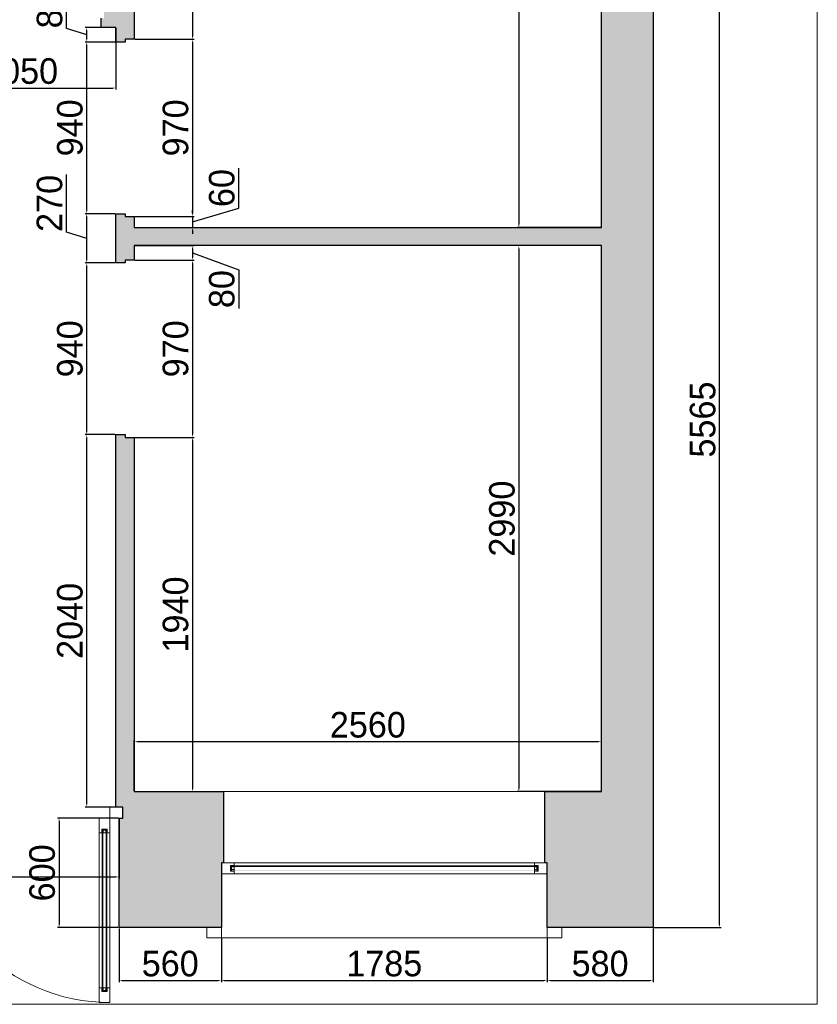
# Model space of a CAD drawing. Header units: feet. Extents: x 1858128 to 1982678, y 4638096 to 4671392.
# Tile 4 of 17: x 1868323 to 1872693, y 4644114 to 4649506. Entities that reach past the tile are written whole.
import ezdxf

# ---------------------------------------------------------------- set-up
doc = ezdxf.new("R2010")
doc.units = ezdxf.units.FT
doc.header["$MEASUREMENT"] = 0
doc.header["$PDMODE"] = 98
doc.header["$PDSIZE"] = 0.3
doc.styles.get("Standard").update_dxf_attribs({"font": 'ACADNUSX.TTF'})
doc.dimstyles.new('ISO-25', dxfattribs={"dimscale": 7, "dimtxt": 20, "dimasz": 2.5, "dimexe": 1.25, "dimexo": 0.625, "dimgap": 3, "dimtad": 1, "dimdec": 0, "dimtxsty": 'Standard', "dimcen": 2.5, "dimadec": 0, "dimazin": 0, "dimtfac": 1, "dimtdec": 0, "dimtmove": 0, "dimatfit": 3, "dimfxl": 1.25, "dimarcsym": 0})

# ---------------------------------------------------------------- blocks, each defined once
blk = doc.blocks.new('*D5476')
at = {"color": 0, "lineweight": -2, "transparency": 16777216}
for p, q in [((1871506, 4651168.8), (1871049, 4651168.8)), ((1871057.7, 4651151.3), (1871057.7, 4648386.3)), ((1871506, 4648368.8), (1871049, 4648368.8))]:
    blk.add_line(p, q, dxfattribs=at)
at = {"color": 0, "lineweight": 0, "transparency": 16777216}
for points in [[(1871054.8, 4651151.3), (1871060.7, 4651151.3), (1871057.7, 4651168.8)], [(1871054.8, 4648386.3), (1871060.7, 4648386.3), (1871057.7, 4648368.8)]]:
    blk.add_solid(points, dxfattribs=at)
at = {"layer": 'Defpoints', "color": 0, "lineweight": 0, "transparency": 16777216}
for p in [(1871510.3, 4651168.8, -26089.3), (1871057.7, 4648368.8), (1871510.3, 4648368.8, -26089.3)]:
    blk.add_point(p, dxfattribs=at)
at = {"color": 0, "lineweight": 0, "transparency": 16777216, "insert": (1870965.8, 4649768.8), "char_height": 140, "attachment_point": 5, "rotation": 90}
blk.add_mtext('2800', dxfattribs=at)
blk = doc.blocks.new('*D5477')
at = {"color": 0, "lineweight": -2, "transparency": 16777216}
for p, q in [((1871506, 4648268.8), (1871049, 4648268.8)), ((1871057.7, 4648251.3), (1871057.7, 4645296.3)), ((1871506, 4645278.8), (1871049, 4645278.8))]:
    blk.add_line(p, q, dxfattribs=at)
at = {"color": 0, "lineweight": 0, "transparency": 16777216}
for points in [[(1871054.8, 4648251.3), (1871060.7, 4648251.3), (1871057.7, 4648268.8)], [(1871054.8, 4645296.3), (1871060.7, 4645296.3), (1871057.7, 4645278.8)]]:
    blk.add_solid(points, dxfattribs=at)
at = {"layer": 'Defpoints', "color": 0, "lineweight": 0, "transparency": 16777216}
for p in [(1871510.3, 4648268.8, -26089.3), (1871057.7, 4645278.8), (1871510.3, 4645278.8, -26089.3)]:
    blk.add_point(p, dxfattribs=at)
at = {"color": 0, "lineweight": 0, "transparency": 16777216, "insert": (1870965.7, 4646773.8), "char_height": 140, "attachment_point": 5, "rotation": 90}
blk.add_mtext('2990', dxfattribs=at)
blk = doc.blocks.new('*D5478')
at = {"color": 0, "lineweight": -2, "transparency": 16777216}
for p, q in [((1868950.3, 4645283.2), (1868950.3, 4645560.6)), ((1871492.8, 4645551.9), (1868967.8, 4645551.9)), ((1871510.3, 4645283.2), (1871510.3, 4645560.6))]:
    blk.add_line(p, q, dxfattribs=at)
at = {"color": 0, "lineweight": 0, "transparency": 16777216}
for points in [[(1868967.8, 4645554.8), (1868967.8, 4645549), (1868950.3, 4645551.9)], [(1871492.8, 4645554.8), (1871492.8, 4645549), (1871510.3, 4645551.9)]]:
    blk.add_solid(points, dxfattribs=at)
at = {"layer": 'Defpoints', "color": 0, "lineweight": 0, "transparency": 16777216}
for p in [(1868950.3, 4645551.9), (1868950.3, 4645278.8, -26089.3), (1871510.3, 4645278.8, -26089.3)]:
    blk.add_point(p, dxfattribs=at)
at = {"color": 0, "lineweight": 0, "transparency": 16777216, "insert": (1870230.3, 4645643.9), "char_height": 140, "attachment_point": 5}
blk.add_mtext('2560', dxfattribs=at)
blk = doc.blocks.new('*D5488')
at = {"color": 0, "lineweight": -2, "transparency": 16777216}
for p, q in [((1867800.3, 4649459.5), (1867800.3, 4649123.3)), ((1868850.3, 4649459.5), (1868850.3, 4649123.3)), ((1867817.8, 4649132), (1868832.8, 4649132))]:
    blk.add_line(p, q, dxfattribs=at)
at = {"color": 0, "lineweight": 0, "transparency": 16777216}
for points in [[(1867817.8, 4649134.9), (1867817.8, 4649129.1), (1867800.3, 4649132)], [(1868832.8, 4649134.9), (1868832.8, 4649129.1), (1868850.3, 4649132)]]:
    blk.add_solid(points, dxfattribs=at)
at = {"layer": 'Defpoints', "color": 0, "lineweight": 0, "transparency": 16777216}
for p in [(1867800.3, 4649463.8, -26089.3), (1868850.3, 4649463.8, -26089.3), (1868850.3, 4649132)]:
    blk.add_point(p, dxfattribs=at)
at = {"color": 0, "lineweight": 0, "transparency": 16777216, "insert": (1868325.3, 4649224), "char_height": 140, "attachment_point": 5}
blk.add_mtext('1050', dxfattribs=at)
blk = doc.blocks.new('*D5492')
at = {"color": 0, "lineweight": -2, "transparency": 16777216}
for p, q in [((1865327.8, 4645109.5), (1865327.8, 4644802.9)), ((1868867.8, 4645129.5), (1868867.8, 4644802.9)), ((1865345.3, 4644811.6), (1868850.3, 4644811.6))]:
    blk.add_line(p, q, dxfattribs=at)
at = {"color": 0, "lineweight": 0, "transparency": 16777216}
for points in [[(1865345.3, 4644814.5), (1865345.3, 4644808.7), (1865327.8, 4644811.6)], [(1868850.3, 4644814.5), (1868850.3, 4644808.7), (1868867.8, 4644811.6)]]:
    blk.add_solid(points, dxfattribs=at)
at = {"layer": 'Defpoints', "color": 0, "lineweight": 0, "transparency": 16777216}
for p in [(1865327.8, 4645113.8, -26089.3), (1868867.8, 4645133.8, -26089.3), (1868867.8, 4644811.6)]:
    blk.add_point(p, dxfattribs=at)
at = {"color": 0, "lineweight": 0, "transparency": 16777216, "insert": (1867097.8, 4644903.6), "char_height": 140, "attachment_point": 5}
blk.add_mtext('3540', dxfattribs=at)
blk = doc.blocks.new('*D5493')
at = {"color": 0, "lineweight": -2, "transparency": 16777216}
for p, q in [((1868863.5, 4645133.8), (1868529.9, 4645133.8)), ((1868538.7, 4645116.3), (1868538.7, 4644551.3)), ((1868863.5, 4644533.8), (1868529.9, 4644533.8))]:
    blk.add_line(p, q, dxfattribs=at)
at = {"color": 0, "lineweight": 0, "transparency": 16777216}
for points in [[(1868535.8, 4645116.3), (1868541.6, 4645116.3), (1868538.7, 4645133.8)], [(1868535.8, 4644551.3), (1868541.6, 4644551.3), (1868538.7, 4644533.8)]]:
    blk.add_solid(points, dxfattribs=at)
at = {"layer": 'Defpoints', "color": 0, "lineweight": 0, "transparency": 16777216}
for p in [(1868867.8, 4645133.8, -26089.3), (1868538.7, 4644533.8), (1868867.8, 4644533.8, -26089.3)]:
    blk.add_point(p, dxfattribs=at)
at = {"color": 0, "lineweight": 0, "transparency": 16777216, "insert": (1868446.7, 4644833.8), "char_height": 140, "attachment_point": 5, "rotation": 90}
blk.add_mtext('600', dxfattribs=at)
blk = doc.blocks.new('*D5494')
at = {"color": 0, "lineweight": -2, "transparency": 16777216}
for p, q in [((1868867.8, 4644529.5), (1868867.8, 4644235.3)), ((1869427.8, 4644474.5), (1869427.8, 4644235.3)), ((1868885.3, 4644244.1), (1869410.3, 4644244.1))]:
    blk.add_line(p, q, dxfattribs=at)
at = {"color": 0, "lineweight": 0, "transparency": 16777216}
for points in [[(1868885.3, 4644247), (1868885.3, 4644241.2), (1868867.8, 4644244.1)], [(1869410.3, 4644247), (1869410.3, 4644241.2), (1869427.8, 4644244.1)]]:
    blk.add_solid(points, dxfattribs=at)
at = {"layer": 'Defpoints', "color": 0, "lineweight": 0, "transparency": 16777216}
for p in [(1868867.8, 4644533.8, -26089.3), (1869427.8, 4644478.8, -26089.3), (1869427.8, 4644244.1)]:
    blk.add_point(p, dxfattribs=at)
at = {"color": 0, "lineweight": 0, "transparency": 16777216, "insert": (1869147.8, 4644336.1), "char_height": 140, "attachment_point": 5}
blk.add_mtext('560', dxfattribs=at)
blk = doc.blocks.new('*D5495')
at = {"color": 0, "lineweight": -2, "transparency": 16777216}
for p, q in [((1869427.8, 4644474.5), (1869427.8, 4644235.3)), ((1871212.8, 4644474.5), (1871212.8, 4644235.3)), ((1869445.3, 4644244.1), (1871195.3, 4644244.1))]:
    blk.add_line(p, q, dxfattribs=at)
at = {"color": 0, "lineweight": 0, "transparency": 16777216}
for points in [[(1869445.3, 4644247), (1869445.3, 4644241.2), (1869427.8, 4644244.1)], [(1871195.3, 4644247), (1871195.3, 4644241.2), (1871212.8, 4644244.1)]]:
    blk.add_solid(points, dxfattribs=at)
at = {"layer": 'Defpoints', "color": 0, "lineweight": 0, "transparency": 16777216}
for p in [(1869427.8, 4644478.8, -26089.3), (1871212.8, 4644478.8, -26089.3), (1871212.8, 4644244.1)]:
    blk.add_point(p, dxfattribs=at)
at = {"color": 0, "lineweight": 0, "transparency": 16777216, "insert": (1870320.3, 4644336.2), "char_height": 140, "attachment_point": 5}
blk.add_mtext('1785', dxfattribs=at)
blk = doc.blocks.new('*D5496')
at = {"color": 0, "lineweight": -2, "transparency": 16777216}
for p, q in [((1871792.8, 4644529.5), (1871792.8, 4644235.3)), ((1871212.8, 4644474.5), (1871212.8, 4644235.3)), ((1871230.3, 4644244.1), (1871775.3, 4644244.1))]:
    blk.add_line(p, q, dxfattribs=at)
at = {"color": 0, "lineweight": 0, "transparency": 16777216}
for points in [[(1871230.3, 4644247), (1871230.3, 4644241.2), (1871212.8, 4644244.1)], [(1871775.3, 4644247), (1871775.3, 4644241.2), (1871792.8, 4644244.1)]]:
    blk.add_solid(points, dxfattribs=at)
at = {"layer": 'Defpoints', "color": 0, "lineweight": 0, "transparency": 16777216}
for p in [(1871792.8, 4644533.8, -26089.3), (1871212.8, 4644478.8, -26089.3), (1871792.8, 4644244.1)]:
    blk.add_point(p, dxfattribs=at)
at = {"color": 0, "lineweight": 0, "transparency": 16777216, "insert": (1871502.8, 4644336.1), "char_height": 140, "attachment_point": 5}
blk.add_mtext('580', dxfattribs=at)
blk = doc.blocks.new('*D5497')
at = {"color": 0, "lineweight": -2, "transparency": 16777216}
for p, q in [((1871797.2, 4650098.8), (1872165.9, 4650098.8)), ((1872157.2, 4644551.3), (1872157.2, 4650081.3)), ((1871797.2, 4644533.8), (1872165.9, 4644533.8))]:
    blk.add_line(p, q, dxfattribs=at)
at = {"color": 0, "lineweight": 0, "transparency": 16777216}
for points in [[(1872154.3, 4650081.3), (1872160.1, 4650081.3), (1872157.2, 4650098.8)], [(1872154.3, 4644551.3), (1872160.1, 4644551.3), (1872157.2, 4644533.8)]]:
    blk.add_solid(points, dxfattribs=at)
at = {"layer": 'Defpoints', "color": 0, "lineweight": 0, "transparency": 16777216}
for p in [(1871792.8, 4650098.8, -26089.3), (1872157.2, 4650098.8), (1871792.8, 4644533.8, -26089.3)]:
    blk.add_point(p, dxfattribs=at)
at = {"color": 0, "lineweight": 0, "transparency": 16777216, "insert": (1872065.2, 4647316.3), "char_height": 140, "attachment_point": 5, "rotation": 90}
blk.add_mtext('5565', dxfattribs=at)
blk = doc.blocks.new('*D5503')
at = {"color": 0, "lineweight": -2, "transparency": 16777216}
for p, q in [((1868846, 4647233.8), (1868681.8, 4647233.8)), ((1868690.6, 4645211.3), (1868690.6, 4647216.3)), ((1868846, 4645193.8), (1868681.8, 4645193.8))]:
    blk.add_line(p, q, dxfattribs=at)
at = {"color": 0, "lineweight": 0, "transparency": 16777216}
for points in [[(1868687.7, 4647216.3), (1868693.5, 4647216.3), (1868690.6, 4647233.8)], [(1868687.7, 4645211.3), (1868693.5, 4645211.3), (1868690.6, 4645193.8)]]:
    blk.add_solid(points, dxfattribs=at)
at = {"layer": 'Defpoints', "color": 0, "lineweight": 0, "transparency": 16777216}
for p in [(1868690.6, 4647233.8), (1868850.3, 4647233.8, -26089.3), (1868850.3, 4645193.8, -26089.3)]:
    blk.add_point(p, dxfattribs=at)
at = {"color": 0, "lineweight": 0, "transparency": 16777216, "insert": (1868598.6, 4646213.8), "char_height": 140, "attachment_point": 5, "rotation": 90}
blk.add_mtext('2040', dxfattribs=at)
blk = doc.blocks.new('*D5504')
at = {"color": 0, "lineweight": -2, "transparency": 16777216}
for p, q in [((1868846, 4648173.8), (1868681.8, 4648173.8)), ((1868690.6, 4647251.3), (1868690.6, 4648156.3)), ((1868846, 4647233.8), (1868681.8, 4647233.8))]:
    blk.add_line(p, q, dxfattribs=at)
at = {"color": 0, "lineweight": 0, "transparency": 16777216}
for points in [[(1868687.7, 4648156.3), (1868693.5, 4648156.3), (1868690.6, 4648173.8)], [(1868687.7, 4647251.3), (1868693.5, 4647251.3), (1868690.6, 4647233.8)]]:
    blk.add_solid(points, dxfattribs=at)
at = {"layer": 'Defpoints', "color": 0, "lineweight": 0, "transparency": 16777216}
for p in [(1868690.6, 4648173.8), (1868850.3, 4648173.8, -26089.3), (1868850.3, 4647233.8, -26089.3)]:
    blk.add_point(p, dxfattribs=at)
at = {"color": 0, "lineweight": 0, "transparency": 16777216, "insert": (1868598.5, 4647703.8), "char_height": 140, "attachment_point": 5, "rotation": 90}
blk.add_mtext('940', dxfattribs=at)
blk = doc.blocks.new('*D5505')
at = {"color": 0, "lineweight": -2, "transparency": 16777216}
for p, q in [((1868579.2, 4648342.2), (1868579.2, 4648658)), ((1868846, 4648443.8), (1868681.8, 4648443.8)), ((1868690.6, 4648191.3), (1868690.6, 4648426.3)), ((1868690.6, 4648308.8), (1868579.2, 4648342.2)), ((1868846, 4648173.8), (1868681.8, 4648173.8))]:
    blk.add_line(p, q, dxfattribs=at)
at = {"color": 0, "lineweight": 0, "transparency": 16777216}
for points in [[(1868687.7, 4648426.3), (1868693.5, 4648426.3), (1868690.6, 4648443.8)], [(1868687.7, 4648191.3), (1868693.5, 4648191.3), (1868690.6, 4648173.8)]]:
    blk.add_solid(points, dxfattribs=at)
at = {"layer": 'Defpoints', "color": 0, "lineweight": 0, "transparency": 16777216}
for p in [(1868690.6, 4648443.8), (1868850.3, 4648443.8, -26089.3), (1868850.3, 4648173.8, -26089.3)]:
    blk.add_point(p, dxfattribs=at)
at = {"color": 0, "lineweight": 0, "transparency": 16777216, "insert": (1868487.2, 4648500.1), "char_height": 140, "attachment_point": 5, "rotation": 90}
blk.add_mtext('270', dxfattribs=at)
blk = doc.blocks.new('*D5506')
at = {"color": 0, "lineweight": -2, "transparency": 16777216}
for p, q in [((1868846, 4649383.8), (1868681.8, 4649383.8)), ((1868690.6, 4648461.3), (1868690.6, 4649366.3)), ((1868846, 4648443.8), (1868681.8, 4648443.8))]:
    blk.add_line(p, q, dxfattribs=at)
at = {"color": 0, "lineweight": 0, "transparency": 16777216}
for points in [[(1868687.7, 4649366.3), (1868693.5, 4649366.3), (1868690.6, 4649383.8)], [(1868687.7, 4648461.3), (1868693.5, 4648461.3), (1868690.6, 4648443.8)]]:
    blk.add_solid(points, dxfattribs=at)
at = {"layer": 'Defpoints', "color": 0, "lineweight": 0, "transparency": 16777216}
for p in [(1868690.6, 4649383.8), (1868850.3, 4649383.8, -26089.3), (1868850.3, 4648443.8, -26089.3)]:
    blk.add_point(p, dxfattribs=at)
at = {"color": 0, "lineweight": 0, "transparency": 16777216, "insert": (1868598.5, 4648913.8), "char_height": 140, "attachment_point": 5, "rotation": 90}
blk.add_mtext('940', dxfattribs=at)
blk = doc.blocks.new('*D5507')
at = {"color": 0, "lineweight": -2, "transparency": 16777216}
for p, q in [((1868579.3, 4649457.2), (1868579.3, 4649668.9)), ((1868690.6, 4649423.8), (1868579.3, 4649457.2)), ((1868846, 4649463.8), (1868681.8, 4649463.8)), ((1868690.6, 4649401.3), (1868690.6, 4649446.3)), ((1868846, 4649383.8), (1868681.8, 4649383.8))]:
    blk.add_line(p, q, dxfattribs=at)
at = {"color": 0, "lineweight": 0, "transparency": 16777216}
for points in [[(1868687.7, 4649446.3), (1868693.5, 4649446.3), (1868690.6, 4649463.8)], [(1868687.7, 4649401.3), (1868693.5, 4649401.3), (1868690.6, 4649383.8)]]:
    blk.add_solid(points, dxfattribs=at)
at = {"layer": 'Defpoints', "color": 0, "lineweight": 0, "transparency": 16777216}
for p in [(1868690.6, 4649463.8), (1868850.3, 4649463.8, -26089.3), (1868850.3, 4649383.8, -26089.3)]:
    blk.add_point(p, dxfattribs=at)
at = {"color": 0, "lineweight": 0, "transparency": 16777216, "insert": (1868487.4, 4649563), "char_height": 140, "attachment_point": 5, "rotation": 90}
blk.add_mtext('80', dxfattribs=at)
blk = doc.blocks.new('*D5512')
at = {"color": 0, "lineweight": -2, "transparency": 16777216}
for p, q in [((1868954.7, 4651168.8), (1869278.4, 4651168.8)), ((1869269.6, 4651151.3), (1869269.6, 4649416.3)), ((1868954.7, 4649398.8), (1869278.4, 4649398.8))]:
    blk.add_line(p, q, dxfattribs=at)
at = {"color": 0, "lineweight": 0, "transparency": 16777216}
for points in [[(1869266.7, 4651151.3), (1869272.5, 4651151.3), (1869269.6, 4651168.8)], [(1869266.7, 4649416.3), (1869272.5, 4649416.3), (1869269.6, 4649398.8)]]:
    blk.add_solid(points, dxfattribs=at)
at = {"layer": 'Defpoints', "color": 0, "lineweight": 0, "transparency": 16777216}
for p in [(1868950.3, 4651168.8, -26089.3), (1868950.3, 4649398.8, -26089.3), (1869269.6, 4649398.8)]:
    blk.add_point(p, dxfattribs=at)
at = {"color": 0, "lineweight": 0, "transparency": 16777216, "insert": (1869177.5, 4650283.8), "char_height": 140, "attachment_point": 5, "rotation": 90}
blk.add_mtext('1770', dxfattribs=at)
blk = doc.blocks.new('*D5513')
at = {"color": 0, "lineweight": -2, "transparency": 16777216}
for p, q in [((1868954.7, 4649398.8), (1869278.4, 4649398.8)), ((1869269.6, 4649381.3), (1869269.6, 4648446.3)), ((1868954.7, 4648428.8), (1869278.4, 4648428.8))]:
    blk.add_line(p, q, dxfattribs=at)
at = {"color": 0, "lineweight": 0, "transparency": 16777216}
for points in [[(1869266.7, 4649381.3), (1869272.5, 4649381.3), (1869269.6, 4649398.8)], [(1869266.7, 4648446.3), (1869272.5, 4648446.3), (1869269.6, 4648428.8)]]:
    blk.add_solid(points, dxfattribs=at)
at = {"layer": 'Defpoints', "color": 0, "lineweight": 0, "transparency": 16777216}
for p in [(1868950.3, 4649398.8, -26089.3), (1868950.3, 4648428.8, -26089.3), (1869269.6, 4648428.8)]:
    blk.add_point(p, dxfattribs=at)
at = {"color": 0, "lineweight": 0, "transparency": 16777216, "insert": (1869177.5, 4648913.8), "char_height": 140, "attachment_point": 5, "rotation": 90}
blk.add_mtext('970', dxfattribs=at)
blk = doc.blocks.new('*D5514')
at = {"color": 0, "lineweight": -2, "transparency": 16777216}
for p, q in [((1869522.8, 4648474.8), (1869522.8, 4648693.7)), ((1869269.6, 4648398.8), (1869522.8, 4648474.8)), ((1869269.6, 4648446.3), (1869269.6, 4648463.8)), ((1868954.7, 4648428.8), (1869278.4, 4648428.8)), ((1869269.6, 4648428.8), (1869269.6, 4648368.8)), ((1869269.6, 4648428.8), (1869269.6, 4648368.8)), ((1868954.7, 4648368.8), (1869278.4, 4648368.8)), ((1869269.6, 4648351.3), (1869269.6, 4648333.8))]:
    blk.add_line(p, q, dxfattribs=at)
at = {"color": 0, "lineweight": 0, "transparency": 16777216}
for points in [[(1869266.7, 4648446.3), (1869272.5, 4648446.3), (1869269.6, 4648428.8)], [(1869266.7, 4648351.3), (1869272.5, 4648351.3), (1869269.6, 4648368.8)]]:
    blk.add_solid(points, dxfattribs=at)
at = {"layer": 'Defpoints', "color": 0, "lineweight": 0, "transparency": 16777216}
for p in [(1868950.3, 4648428.8, -26089.3), (1868950.3, 4648368.8, -26089.3), (1869269.6, 4648368.8)]:
    blk.add_point(p, dxfattribs=at)
at = {"color": 0, "lineweight": 0, "transparency": 16777216, "insert": (1869430.8, 4648584.2), "char_height": 140, "attachment_point": 5, "rotation": 90}
blk.add_mtext('60', dxfattribs=at)
blk = doc.blocks.new('*D5515')
at = {"color": 0, "lineweight": -2, "transparency": 16777216}
for p, q in [((1868954.7, 4648268.8), (1869278.4, 4648268.8)), ((1869269.6, 4648251.3), (1869269.6, 4648206.3)), ((1869269.6, 4648228.8), (1869522.8, 4648136.8)), ((1868954.7, 4648188.8), (1869278.4, 4648188.8)), ((1869522.8, 4648136.8), (1869522.8, 4647925.1))]:
    blk.add_line(p, q, dxfattribs=at)
at = {"color": 0, "lineweight": 0, "transparency": 16777216}
for points in [[(1869266.7, 4648251.3), (1869272.5, 4648251.3), (1869269.6, 4648268.8)], [(1869266.7, 4648206.3), (1869272.5, 4648206.3), (1869269.6, 4648188.8)]]:
    blk.add_solid(points, dxfattribs=at)
at = {"layer": 'Defpoints', "color": 0, "lineweight": 0, "transparency": 16777216}
for p in [(1868950.3, 4648268.8, -26089.3), (1868950.3, 4648188.8, -26089.3), (1869269.6, 4648188.8)]:
    blk.add_point(p, dxfattribs=at)
at = {"color": 0, "lineweight": 0, "transparency": 16777216, "insert": (1869430.8, 4648030.9), "char_height": 140, "attachment_point": 5, "rotation": 90}
blk.add_mtext('80', dxfattribs=at)
blk = doc.blocks.new('*D5516')
at = {"color": 0, "lineweight": -2, "transparency": 16777216}
for p, q in [((1868954.7, 4648188.8), (1869278.4, 4648188.8)), ((1869269.6, 4648171.3), (1869269.6, 4647236.3)), ((1868954.7, 4647218.8), (1869278.4, 4647218.8))]:
    blk.add_line(p, q, dxfattribs=at)
at = {"color": 0, "lineweight": 0, "transparency": 16777216}
for points in [[(1869266.7, 4648171.3), (1869272.5, 4648171.3), (1869269.6, 4648188.8)], [(1869266.7, 4647236.3), (1869272.5, 4647236.3), (1869269.6, 4647218.8)]]:
    blk.add_solid(points, dxfattribs=at)
at = {"layer": 'Defpoints', "color": 0, "lineweight": 0, "transparency": 16777216}
for p in [(1868950.3, 4648188.8, -26089.3), (1868950.3, 4647218.8, -26089.3), (1869269.6, 4647218.8)]:
    blk.add_point(p, dxfattribs=at)
at = {"color": 0, "lineweight": 0, "transparency": 16777216, "insert": (1869177.5, 4647703.8), "char_height": 140, "attachment_point": 5, "rotation": 90}
blk.add_mtext('970', dxfattribs=at)
blk = doc.blocks.new('*D5517')
at = {"color": 0, "lineweight": -2, "transparency": 16777216}
for p, q in [((1868954.7, 4647218.8), (1869278.4, 4647218.8)), ((1869269.6, 4647201.3), (1869269.6, 4645296.3)), ((1868954.7, 4645278.8), (1869278.4, 4645278.8))]:
    blk.add_line(p, q, dxfattribs=at)
at = {"color": 0, "lineweight": 0, "transparency": 16777216}
for points in [[(1869266.7, 4647201.3), (1869272.5, 4647201.3), (1869269.6, 4647218.8)], [(1869266.7, 4645296.3), (1869272.5, 4645296.3), (1869269.6, 4645278.8)]]:
    blk.add_solid(points, dxfattribs=at)
at = {"layer": 'Defpoints', "color": 0, "lineweight": 0, "transparency": 16777216}
for p in [(1868950.3, 4647218.8, -26089.3), (1868950.3, 4645278.8, -26089.3), (1869269.6, 4645278.8)]:
    blk.add_point(p, dxfattribs=at)
at = {"color": 0, "lineweight": 0, "transparency": 16777216, "insert": (1869177.5, 4646248.8), "char_height": 140, "attachment_point": 5, "rotation": 90}
blk.add_mtext('1940', dxfattribs=at)

msp = doc.modelspace()

# ---------------------------------------------------------------- hatches: boundary and pattern name
at = {"lineweight": 0}
h = msp.add_hatch(dxfattribs=at)
h.set_pattern_fill('AR-CONC', color=256, scale=30)
h.set_pattern_definition([(50, (0, 0), (215.178055, -18.8256405), [22.5, -247.5]), (355, (0, 0), (-41.6254, 225.65764), [18, -198]), (100.4514445, (17.93, -1.57), (173.552654, 206.831997), [19.122058, -210.342634]), (46.1842, (0, 60), (320.172399, -49.655784), [33.75, -371.25]), (96.6356355, (26.68, 55.86), (280.398584, 292.23558), [28.683103, -315.514128]), (351.184164, (0, 60), (280.398584, 292.23558), [27, -297]), (21, (30, 45), (179.0721156, -120.785667), [22.5, -247.5]), (326, (30, 45), (72.9946, 217.545014), [18, -198]), (71.4514447, (44.92, 34.93), (252.066713, 96.759346), [19.122057, -210.342634]), (37.5, (0, 0), (3.6479566, 99.8681561), [0, -195.6, 0, -201, 0, -198.75]), (7.5, (0, 0), (78.9208612, 118.3235136), [0, -114.6, 0, -191.1, 0, -75.75]), (327.5, (-66.9, 0), (160.1467309, -6.7664615), [0, -75, 0, -234, 0, -310.5]), (317.5, (-96.9, 0), (174.9558508, 30.0314947), [0, -97.5, 0, -155.4, 0, -220.5])])
h.paths.add_polyline_path([(1859110.8, 4648863.8), (1859110.8, 4648883.8), (1859027.8, 4648883.8), (1859027.8, 4651618.8), (1859262.8, 4651618.8), (1859262.8, 4651548.8), (1862447.8, 4651548.8), (1862447.8, 4651598.8), (1862497.8, 4651598.8), (1862497.8, 4651548.8), (1863337.8, 4651548.8), (1863337.8, 4651598.8), (1863387.8, 4651598.8), (1863387.8, 4651548.8), (1863887.8, 4651548.8), (1863887.8, 4651598.8), (1863937.8, 4651598.8), (1863937.8, 4651533.8), (1863917.8, 4651533.8), (1863917.8, 4651473.8), (1863955.3, 4651473.8), (1863955.3, 4651163.8), (1863705.3, 4651163.8), (1863705.3, 4649583.8), (1865085.3, 4649583.8), (1865085.3, 4651163.8), (1864760.3, 4651163.8), (1864760.3, 4651473.8), (1864797.8, 4651473.8), (1864797.8, 4651533.8), (1864777.8, 4651533.8), (1864777.8, 4651598.8), (1864827.8, 4651598.8), (1864827.8, 4651548.8), (1871552.8, 4651548.8), (1871552.8, 4651618.8), (1871792.8, 4651618.8), (1871792.8, 4650958.8), (1871712.8, 4650958.8), (1871712.8, 4650938.8), (1871510.3, 4650938.8), (1871510.3, 4651168.8), (1868950.3, 4651168.8), (1868950.3, 4649398.8), (1868900.3, 4649398.8), (1868900.3, 4649383.8), (1868850.3, 4649383.8), (1868850.3, 4649463.8), (1868770.3, 4649463.8), (1868770.3, 4649513.8), (1868785.3, 4649513.8), (1868785.3, 4649563.8), (1868855.3, 4649563.8), (1868855.3, 4651163.8), (1866835.3, 4651163.8), (1866835.3, 4650488.8), (1866785.3, 4650488.8), (1866785.3, 4650503.8), (1866735.3, 4650503.8), (1866735.3, 4651163.8), (1865195.3, 4651163.8), (1865195.3, 4649563.8), (1866735.3, 4649563.8), (1866735.3, 4649633.8), (1866785.3, 4649633.8), (1866785.3, 4649648.8), (1866835.3, 4649648.8), (1866835.3, 4649563.8), (1867915.3, 4649563.8), (1867915.3, 4649513.8), (1867930.3, 4649513.8), (1867930.3, 4649463.8), (1867800.3, 4649463.8), (1867800.3, 4648813.8), (1867750.3, 4648813.8), (1867750.3, 4648828.8), (1867700.3, 4648828.8), (1867700.3, 4649463.8), (1865180.3, 4649463.8), (1865180.3, 4647863.8), (1866395.3, 4647863.8), (1866395.3, 4647763.8), (1865180.3, 4647763.8), (1865180.3, 4645483.8), (1865340.3, 4645483.8), (1865340.3, 4645193.8), (1865327.8, 4645193.8), (1865327.8, 4645113.8), (1864927.8, 4645113.8), (1864927.8, 4645193.8), (1864900.8, 4645193.8), (1864900.8, 4645493.8), (1865080.8, 4645493.8), (1865080.8, 4649483.8), (1862080.8, 4649483.8), (1862080.8, 4649723.8), (1862130.8, 4649723.8), (1862130.8, 4649708.8), (1862205.8, 4649708.8), (1862205.8, 4649583.8), (1863585.8, 4649583.8), (1863585.8, 4651163.8), (1863322.8, 4651163.8), (1863322.8, 4651443.8), (1862522.8, 4651443.8), (1862522.8, 4651163.8), (1862205.8, 4651163.8), (1862205.8, 4650558.8), (1862130.8, 4650558.8), (1862130.8, 4650543.8), (1862080.8, 4650543.8), (1862080.8, 4651163.8), (1859330.8, 4651163.8), (1859330.8, 4648863.8)])
h.paths.add_polyline_path([(1871792.8, 4644533.8), (1871212.8, 4644533.8), (1871212.8, 4644888.8), (1871200.3, 4644888.8), (1871200.3, 4645278.8), (1871510.3, 4645278.8), (1871510.3, 4648268.8), (1868950.3, 4648268.8), (1868950.3, 4648188.8), (1868900.3, 4648188.8), (1868900.3, 4648173.8), (1868850.3, 4648173.8), (1868850.3, 4648443.8), (1868900.3, 4648443.8), (1868900.3, 4648428.8), (1868950.3, 4648428.8), (1868950.3, 4648368.8), (1871510.3, 4648368.8), (1871510.3, 4650118.8), (1871712.8, 4650118.8), (1871712.8, 4650098.8), (1871792.8, 4650098.8)])
h.paths.add_polyline_path([(1868850.3, 4645193.8), (1868850.3, 4647233.8), (1868900.3, 4647233.8), (1868900.3, 4647218.8), (1868950.3, 4647218.8), (1868950.3, 4645278.8), (1869440.3, 4645278.8), (1869440.3, 4644888.8), (1869427.8, 4644888.8), (1869427.8, 4644533.8), (1868867.8, 4644533.8), (1868867.8, 4645133.8), (1868887.8, 4645133.8), (1868887.8, 4645193.8)], flags=17)
h.paths.add_polyline_path([(1867800.3, 4647873.8), (1867750.3, 4647873.8), (1867750.3, 4647858.8), (1867700.3, 4647858.8), (1867700.3, 4647578.8), (1867740.3, 4647578.8), (1867740.3, 4647593.8), (1867800.3, 4647593.8)], flags=17)
h.paths.add_polyline_path([(1859027.8, 4645113.8), (1859027.8, 4645473.8), (1859110.8, 4645473.8), (1859110.8, 4645493.8), (1859330.8, 4645493.8), (1859330.8, 4645193.8), (1859327.8, 4645193.8), (1859327.8, 4645113.8)], flags=17)
at = {"lineweight": 9, "ltscale": 0.5}
h = msp.add_hatch(color=140, dxfattribs=at)
h.paths.add_polyline_path([(1868797.1, 4644189.6), (1868801.1, 4644189.6), (1868801.1, 4645068.1), (1868797.1, 4645068.1)])
h.paths.add_polyline_path([(1868774.4, 4645068.1), (1868778.4, 4645068.1), (1868778.4, 4644189.6), (1868774.4, 4644189.6)])
h = msp.add_hatch(color=140, dxfattribs=at)
h.paths.add_polyline_path([(1869483.6, 4644849.6), (1869483.6, 4644845.6), (1871157.1, 4644845.6), (1871157.1, 4644849.6)])
h.paths.add_polyline_path([(1871157.1, 4644872.3), (1871157.1, 4644868.3), (1869483.6, 4644868.3), (1869483.6, 4644872.3)])

# ---------------------------------------------------------------- linework, layer by layer
at = {"lineweight": 5, "elevation": -26089.3}
msp.add_lwpolyline([(1858127.8, 4652448.8), (1858127.8, 4644113.8), (1872692.8, 4644113.8), (1872692.8, 4652448.8)], close=True, dxfattribs=at)
at = {"ltscale": 0.5, "elevation": -26089.3}
msp.add_lwpolyline([(1868950.3, 4651168.8), (1868950.3, 4649398.8), (1868900.3, 4649398.8), (1868900.3, 4649383.8), (1868850.3, 4649383.8), (1868850.3, 4649463.8), (1868770.3, 4649463.8), (1868770.3, 4649513.8)], dxfattribs=at)
for points in [[(1871792.8, 4644533.8), (1871212.8, 4644533.8), (1871212.8, 4644888.8), (1871200.3, 4644888.8), (1871200.3, 4645278.8), (1871510.3, 4645278.8), (1871510.3, 4648268.8), (1868950.3, 4648268.8), (1868950.3, 4648188.8), (1868900.3, 4648188.8), (1868900.3, 4648173.8), (1868850.3, 4648173.8), (1868850.3, 4648443.8), (1868900.3, 4648443.8), (1868900.3, 4648428.8), (1868950.3, 4648428.8), (1868950.3, 4648368.8), (1871510.3, 4648368.8), (1871510.3, 4650118.8), (1871712.8, 4650118.8), (1871712.8, 4650098.8), (1871792.8, 4650098.8)], [(1868850.3, 4645193.8), (1868850.3, 4647233.8), (1868900.3, 4647233.8), (1868900.3, 4647218.8), (1868950.3, 4647218.8), (1868950.3, 4645278.8), (1869440.3, 4645278.8), (1869440.3, 4644888.8), (1869427.8, 4644888.8), (1869427.8, 4644533.8), (1868867.8, 4644533.8), (1868867.8, 4645133.8), (1868887.8, 4645133.8), (1868887.8, 4645193.8)]]:
    msp.add_lwpolyline(points, close=True, dxfattribs=at)
at = {"lineweight": 5, "ltscale": 0.5, "elevation": -26089.3}
msp.add_lwpolyline([(1869440.3, 4645278.8), (1868950.3, 4645278.8)], dxfattribs=at)
for points in [[(1871200.3, 4645278.8), (1871200.3, 4644888.8), (1869440.3, 4644888.8), (1869440.3, 4645278.8)], [(1868887.8, 4645133.8), (1868817.8, 4645133.8), (1868817.8, 4645193.8), (1868887.8, 4645193.8)], [(1869427.8, 4644828.8), (1871212.8, 4644828.8), (1871212.8, 4644478.8), (1869427.8, 4644478.8)], [(1869347.8, 4644533.8), (1869427.8, 4644533.8), (1869427.8, 4644478.8), (1869347.8, 4644478.8)], [(1871212.8, 4644533.8), (1871292.8, 4644533.8), (1871292.8, 4644478.8), (1871212.8, 4644478.8)]]:
    msp.add_lwpolyline(points, close=True, dxfattribs=at)
at = {"lineweight": 9, "ltscale": 0.5, "elevation": -26089.3}
for points in [[(1868757.8, 4645133.8), (1868757.8, 4645053.8), (1868772.8, 4645053.8), (1868772.8, 4645073.8), (1868802.8, 4645073.8), (1868802.8, 4645053.8), (1868817.8, 4645053.8), (1868817.8, 4645133.8), (1868757.8, 4645133.8)], [(1869427.8, 4644888.8), (1869497.8, 4644888.8), (1869497.8, 4644873.8), (1869477.8, 4644873.8), (1869477.8, 4644843.8), (1869497.8, 4644843.8), (1869497.8, 4644828.8), (1869427.8, 4644828.8), (1869427.8, 4644888.8)], [(1871212.8, 4644888.8), (1871142.8, 4644888.8), (1871142.8, 4644873.8), (1871162.8, 4644873.8), (1871162.8, 4644843.8), (1871142.8, 4644843.8), (1871142.8, 4644828.8), (1871212.8, 4644828.8), (1871212.8, 4644888.8)], [(1868757.8, 4644123.8), (1868757.8, 4644203.8), (1868772.8, 4644203.8), (1868772.8, 4644183.8), (1868802.8, 4644183.8), (1868802.8, 4644203.8), (1868817.8, 4644203.8), (1868817.8, 4644123.8), (1868757.8, 4644123.8)]]:
    msp.add_lwpolyline(points, dxfattribs=at)
for points in [[(1868757.8, 4645053.8), (1868817.8, 4645053.8), (1868817.8, 4644203.8), (1868757.8, 4644203.8)], [(1868774.4, 4645069.1), (1868801.1, 4645069.1), (1868801.1, 4645073), (1868774.4, 4645073)], [(1868779.8, 4645053.8), (1868795.3, 4645053.8), (1868795.3, 4645068.1), (1868779.8, 4645068.1)], [(1871142.8, 4644888.8), (1871142.8, 4644828.8), (1869497.8, 4644828.8), (1869497.8, 4644888.8)], [(1869482.6, 4644872.3), (1869482.6, 4644845.6), (1869478.7, 4644845.6), (1869478.7, 4644872.3)], [(1869497.9, 4644866.9), (1869497.9, 4644851.3), (1869483.6, 4644851.3), (1869483.6, 4644866.9)], [(1871142.8, 4644866.9), (1871142.8, 4644851.3), (1871157.1, 4644851.3), (1871157.1, 4644866.9)], [(1871158.1, 4644872.3), (1871158.1, 4644845.6), (1871162, 4644845.6), (1871162, 4644872.3)], [(1868774.4, 4644188.6), (1868801.1, 4644188.6), (1868801.1, 4644184.7), (1868774.4, 4644184.7)], [(1868779.8, 4644203.9), (1868795.3, 4644203.9), (1868795.3, 4644189.6), (1868779.8, 4644189.6)]]:
    msp.add_lwpolyline(points, close=True, dxfattribs=at)
at = {"color": 154, "lineweight": 9, "ltscale": 0.5, "elevation": -26089.3}
for points in [[(1868774.4, 4645068.1), (1868778.4, 4645068.1), (1868778.4, 4644189.6), (1868774.4, 4644189.6)], [(1868797.1, 4644189.6), (1868801.1, 4644189.6), (1868801.1, 4645068.1), (1868797.1, 4645068.1)], [(1871157.1, 4644872.3), (1871157.1, 4644868.3), (1869483.6, 4644868.3), (1869483.6, 4644872.3)]]:
    msp.add_lwpolyline(points, close=True, dxfattribs=at)
at = {"lineweight": 5}
msp.add_arc((1868817.8, 4645133.8, -26089.3), 1010, 180, 270, dxfattribs=at)

# ---------------------------------------------------------------- dimensions: what is measured, and where the dimension line sits
at = {"color": 5, "lineweight": 0}
for base, p1, p2, picture, middle in [((1869269.6, 4649398.8), (1868950.3, 4651168.8, -26089.3), (1868950.3, 4649398.8, -26089.3), '*D5512', (1869177.5, 4650283.8)), ((1871057.7, 4648368.8), (1871510.3, 4651168.8, -26089.3), (1871510.3, 4648368.8, -26089.3), '*D5476', (1870965.8, 4649768.8)), ((1872157.2, 4650098.8), (1871792.8, 4644533.8, -26089.3), (1871792.8, 4650098.8, -26089.3), '*D5497', (1872065.2, 4647316.3)), ((1871057.7, 4645278.8), (1871510.3, 4648268.8, -26089.3), (1871510.3, 4645278.8, -26089.3), '*D5477', (1870965.7, 4646773.8)), ((1868690.6, 4647233.8), (1868850.3, 4645193.8, -26089.3), (1868850.3, 4647233.8, -26089.3), '*D5503', (1868598.6, 4646213.8)), ((1868538.7, 4644533.8), (1868867.8, 4645133.8, -26089.3), (1868867.8, 4644533.8, -26089.3), '*D5493', (1868446.7, 4644833.8))]:
    dim = msp.add_linear_dim(base=base, p1=p1, p2=p2, angle=90, dimstyle='ISO-25', dxfattribs=at)
    dim.commit()
    dim.dimension.update_dxf_attribs({"geometry": picture, "text_midpoint": middle})
for base, p1, p2, picture, middle in [((1868690.6, 4649463.8), (1868850.3, 4649383.8, -26089.3), (1868850.3, 4649463.8, -26089.3), '*D5507', (1868487.4, 4649478.2)), ((1868690.6, 4649383.8), (1868850.3, 4648443.8, -26089.3), (1868850.3, 4649383.8, -26089.3), '*D5506', (1868598.5, 4648913.8)), ((1869269.6, 4648428.8), (1868950.3, 4649398.8, -26089.3), (1868950.3, 4648428.8, -26089.3), '*D5513', (1869177.5, 4648913.8)), ((1868690.6, 4648443.8), (1868850.3, 4648173.8, -26089.3), (1868850.3, 4648443.8, -26089.3), '*D5505', (1868487.2, 4648363.2)), ((1869269.6, 4648368.8), (1868950.3, 4648428.8, -26089.3), (1868950.3, 4648368.8, -26089.3), '*D5514', (1869430.8, 4648495.8)), ((1868690.6, 4648173.8), (1868850.3, 4647233.8, -26089.3), (1868850.3, 4648173.8, -26089.3), '*D5504', (1868598.5, 4647703.8)), ((1869269.6, 4647218.8), (1868950.3, 4648188.8, -26089.3), (1868950.3, 4647218.8, -26089.3), '*D5516', (1869177.5, 4647703.8)), ((1869269.6, 4645278.8), (1868950.3, 4647218.8, -26089.3), (1868950.3, 4645278.8, -26089.3), '*D5517', (1869177.5, 4646248.8))]:
    dim = msp.add_linear_dim(base=base, p1=p1, p2=p2, angle=90, dimstyle='ISO-25', override={"dimtmove": 1}, dxfattribs=at)
    dim.commit()
    dim.dimension.update_dxf_attribs({"geometry": picture, "text_midpoint": middle})
for base, p1, p2, picture, middle in [((1868850.3, 4649132), (1867800.3, 4649463.8, -26089.3), (1868850.3, 4649463.8, -26089.3), '*D5488', (1868325.3, 4649224)), ((1868867.8, 4644811.6), (1865327.8, 4645113.8, -26089.3), (1868867.8, 4645133.8, -26089.3), '*D5492', (1867097.8, 4644903.6)), ((1871792.8, 4644244.1), (1871212.8, 4644478.8, -26089.3), (1871792.8, 4644533.8, -26089.3), '*D5496', (1871502.8, 4644336.1)), ((1871212.8, 4644244.1), (1869427.8, 4644478.8, -26089.3), (1871212.8, 4644478.8, -26089.3), '*D5495', (1870320.3, 4644336.2))]:
    dim = msp.add_linear_dim(base=base, p1=p1, p2=p2, dimstyle='ISO-25', override={"dimtmove": 1}, dxfattribs=at)
    dim.commit()
    dim.dimension.update_dxf_attribs({"geometry": picture, "text_midpoint": middle})
dim = msp.add_linear_dim(base=(1869269.6, 4648188.8), p1=(1868950.3, 4648268.8, -26089.3), p2=(1868950.3, 4648188.8, -26089.3), angle=90, dimstyle='ISO-25', override={"dimtmove": 1}, dxfattribs=at)
dim.commit()
dim.dimension.update_dxf_attribs({"geometry": '*D5515', "text_midpoint": (1869522.8, 4648115.8), "dimtype": 160})
for base, p1, p2, picture, middle in [((1868950.3, 4645551.9), (1871510.3, 4645278.8, -26089.3), (1868950.3, 4645278.8, -26089.3), '*D5478', (1870230.3, 4645643.9)), ((1869427.8, 4644244.1), (1868867.8, 4644533.8, -26089.3), (1869427.8, 4644478.8, -26089.3), '*D5494', (1869147.8, 4644336.1))]:
    dim = msp.add_linear_dim(base=base, p1=p1, p2=p2, dimstyle='ISO-25', dxfattribs=at)
    dim.commit()
    dim.dimension.update_dxf_attribs({"geometry": picture, "text_midpoint": middle})

doc.saveas('drawing.dxf')
